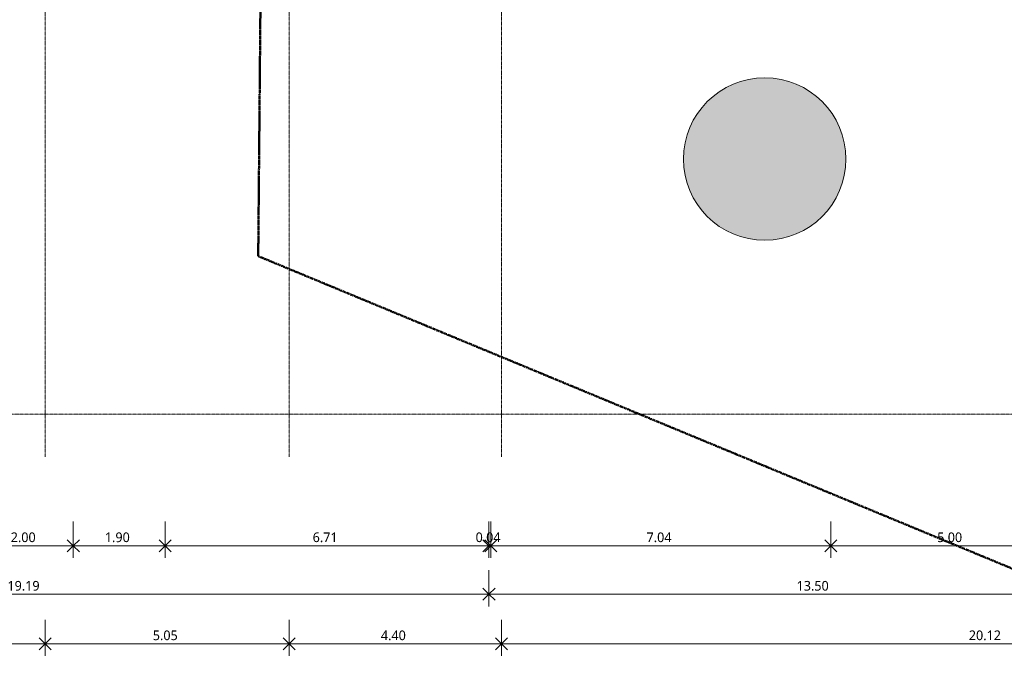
# Model space of a CAD drawing. Header units: millimetres. Extents: x -64334 to 32356, y -11421 to 53741.
# Tile 2 of 71: x -44270 to -23874, y -11421 to 1809. Entities that reach past the tile are written whole.
import ezdxf

# ---------------------------------------------------------------- set-up
doc = ezdxf.new("R2010")
doc.units = ezdxf.units.MM
doc.linetypes.add('Double tiret', pattern=[42.8625, 15.875, -4.7625, 6.35, -4.7625, 6.35, -4.7625])
doc.linetypes.add('Ligne de quadrillage', pattern=[22.225, 12.7, -3.175, 3.175, -3.175])
for name, color, linetype, lineweight in [('A-ANNO-DIMS', 211, 'Continuous', 9), ('A-ANNO-DIMS-100', 211, 'Continuous', 9), ('A-FLOR', 192, 'Continuous', 9), ('A-FLOR-PATT', 8, 'Continuous', 9), ('C-PROP-LINE', 91, 'Double tiret', 25), ('S-GRID', 1, 'Continuous', 9)]:
    doc.layers.add(name, color=color, linetype=linetype, lineweight=lineweight)
doc.styles.add('Trebuchet MS_B', font='txt', dxfattribs={"height": 200})
doc.dimstyles.new('Cotes_linéaires_rouge_2mm', dxfattribs={"dimscale": 304.8, "dimtxt": 206.190181, "dimasz": 0.410105, "dimexe": 0.82021, "dimexo": 0.0625, "dimgap": 0.065617, "dimtad": 1, "dimlfac": 0.001, "dimrnd": 0.01, "dimzin": 0, "dimdsep": 46, "dimtxsty": 'Trebuchet MS_B', "dimblk1": 'OPEN30', "dimblk2": 'OPEN30', "dimsah": 1, "dimcen": 0.09, "dimdle": 0.82021, "dimazin": 0, "dimtfac": 1, "dimtdec": 4, "dimtix": 1, "dimtmove": 0, "dimatfit": 3, "dimfxl": 1.64042, "dimfxlon": 1, "dimtvp": 1, "dimtolj": 1, "dimtzin": 0, "dimarcsym": 2})

# ---------------------------------------------------------------- blocks, each defined once
blk = doc.blocks.new('Family - ___-384955-Niveau 00')
at = {"layer": 'C-PROP-LINE', "color": 10, "lineweight": 50}
for p, q in [((11421, -19228), (3090, -39329)), ((3090, -39329), (-14709, -39171))]:
    blk.add_line(p, q, dxfattribs=at)
blk = doc.blocks.new('DIMBLOCK45-Niveau 00')
at = {"layer": 'A-ANNO-DIMS-100'}
for p, q in [((-53540, -10621), (-53540, -11371)), ((-53540, -11121), (-53540, -10621)), ((-43740, -10621), (-43740, -11371)), ((-43740, -11121), (-43740, -10621)), ((-53790, -11121), (-43740, -11121))]:
    blk.add_line(p, q, dxfattribs=at)
at = {"layer": 'A-ANNO-DIMS-100', "lineweight": 25}
for p, q in [((-53540, -11121), (-53415, -10996)), ((-43740, -11121), (-43865, -10996)), ((-43740, -11121), (-43615, -10996)), ((-53540, -11121), (-53415, -11246)), ((-43740, -11121), (-43865, -11246)), ((-43740, -11121), (-43615, -11246))]:
    blk.add_line(p, q, dxfattribs=at)
at = {"layer": 'A-ANNO-DIMS-100', "color": 0, "insert": (-48938, -10845), "char_height": 200, "width": 712.93, "attachment_point": 1, "line_spacing_factor": 1.048425, "style": 'Trebuchet MS_B'}
blk.add_mtext('9.80', dxfattribs=at)
blk = doc.blocks.new('_Open30')
at = {"color": 0, "linetype": 'ByBlock', "lineweight": -2}
for p, q in [((-1, 0.27), (0, 0)), ((0, 0), (-1, -0.27)), ((0, 0), (-1, 0))]:
    blk.add_line(p, q, dxfattribs=at)
blk = doc.blocks.new('DIMBLOCK46-Niveau 00')
at = {"layer": 'A-ANNO-DIMS-100'}
for p, q in [((-43740, -10621), (-43740, -11371)), ((-43740, -11121), (-43740, -10621)), ((-38690, -10621), (-38690, -11371)), ((-38690, -11121), (-38690, -10621)), ((-43740, -11121), (-38690, -11121))]:
    blk.add_line(p, q, dxfattribs=at)
at = {"layer": 'A-ANNO-DIMS-100', "lineweight": 25}
for p, q in [((-43740, -11121), (-43865, -10996)), ((-43740, -11121), (-43615, -10996)), ((-38690, -11121), (-38815, -10996)), ((-38690, -11121), (-38565, -10996)), ((-43740, -11121), (-43865, -11246)), ((-43740, -11121), (-43615, -11246)), ((-38690, -11121), (-38815, -11246)), ((-38690, -11121), (-38565, -11246))]:
    blk.add_line(p, q, dxfattribs=at)
at = {"layer": 'A-ANNO-DIMS-100', "color": 0, "insert": (-41513, -10845), "char_height": 200, "width": 712.93, "attachment_point": 1, "line_spacing_factor": 1.048425, "style": 'Trebuchet MS_B'}
blk.add_mtext('5.05', dxfattribs=at)
blk = doc.blocks.new('DIMBLOCK47-Niveau 00')
at = {"layer": 'A-ANNO-DIMS-100'}
for p, q in [((-38690, -10621), (-38690, -11371)), ((-38690, -11121), (-38690, -10621)), ((-34290, -10621), (-34290, -11371)), ((-34290, -11121), (-34290, -10621)), ((-38690, -11121), (-34290, -11121))]:
    blk.add_line(p, q, dxfattribs=at)
at = {"layer": 'A-ANNO-DIMS-100', "lineweight": 25}
for p, q in [((-38690, -11121), (-38815, -10996)), ((-38690, -11121), (-38565, -10996)), ((-34290, -11121), (-34415, -10996)), ((-34290, -11121), (-34165, -10996)), ((-38690, -11121), (-38815, -11246)), ((-38690, -11121), (-38565, -11246)), ((-34290, -11121), (-34415, -11246)), ((-34290, -11121), (-34165, -11246))]:
    blk.add_line(p, q, dxfattribs=at)
at = {"layer": 'A-ANNO-DIMS-100', "color": 0, "insert": (-36788, -10845), "char_height": 200, "width": 712.93, "attachment_point": 1, "line_spacing_factor": 1.048425, "style": 'Trebuchet MS_B'}
blk.add_mtext('4.40', dxfattribs=at)
blk = doc.blocks.new('DIMBLOCK48-Niveau 00')
at = {"layer": 'A-ANNO-DIMS-100'}
for p, q in [((-34290, -10621), (-34290, -11371)), ((-34290, -11121), (-34290, -10621)), ((-14169, -10621), (-14169, -11371)), ((-14169, -11121), (-14169, -10621)), ((-34290, -11121), (-14169, -11121))]:
    blk.add_line(p, q, dxfattribs=at)
at = {"layer": 'A-ANNO-DIMS-100', "lineweight": 25}
for p, q in [((-34290, -11121), (-34415, -10996)), ((-34290, -11121), (-34165, -10996)), ((-14169, -11121), (-14294, -10996)), ((-14169, -11121), (-14044, -10996)), ((-34290, -11121), (-34415, -11246)), ((-34290, -11121), (-34165, -11246)), ((-14169, -11121), (-14294, -11246)), ((-14169, -11121), (-14044, -11246))]:
    blk.add_line(p, q, dxfattribs=at)
at = {"layer": 'A-ANNO-DIMS-100', "color": 0, "insert": (-24609, -10845), "char_height": 200, "width": 910.03, "attachment_point": 1, "line_spacing_factor": 1.048425, "style": 'Trebuchet MS_B'}
blk.add_mtext('20.12', dxfattribs=at)
blk = doc.blocks.new('DIMBLOCK57-Niveau 00')
at = {"layer": 'A-ANNO-DIMS-100'}
for p, q in [((-53741, -9595), (-53741, -10345)), ((-53741, -10095), (-53741, -9595)), ((-34549, -9595), (-34549, -10345)), ((-34549, -10095), (-34549, -9595)), ((-53991, -10095), (-34549, -10095))]:
    blk.add_line(p, q, dxfattribs=at)
at = {"layer": 'A-ANNO-DIMS-100', "lineweight": 25}
for p, q in [((-53741, -10095), (-53616, -9970)), ((-34549, -10095), (-34674, -9970)), ((-34549, -10095), (-34424, -9970)), ((-53741, -10095), (-53616, -10220)), ((-34549, -10095), (-34674, -10220)), ((-34549, -10095), (-34424, -10220))]:
    blk.add_line(p, q, dxfattribs=at)
at = {"layer": 'A-ANNO-DIMS-100', "color": 0, "insert": (-44524, -9819), "char_height": 200, "width": 910.03, "attachment_point": 1, "line_spacing_factor": 1.048425, "style": 'Trebuchet MS_B'}
blk.add_mtext('19.19', dxfattribs=at)
blk = doc.blocks.new('DIMBLOCK58-Niveau 00')
at = {"layer": 'A-ANNO-DIMS-100'}
for p, q in [((-34549, -9595), (-34549, -10345)), ((-34549, -10095), (-34549, -9595)), ((-21046, -9595), (-21046, -10345)), ((-21046, -10095), (-21046, -9595)), ((-34549, -10095), (-21046, -10095))]:
    blk.add_line(p, q, dxfattribs=at)
at = {"layer": 'A-ANNO-DIMS-100', "lineweight": 25}
for p, q in [((-34549, -10095), (-34674, -9970)), ((-34549, -10095), (-34424, -9970)), ((-21046, -10095), (-21171, -9970)), ((-21046, -10095), (-20921, -9970)), ((-34549, -10095), (-34674, -10220)), ((-34549, -10095), (-34424, -10220)), ((-21046, -10095), (-21171, -10220)), ((-21046, -10095), (-20921, -10220))]:
    blk.add_line(p, q, dxfattribs=at)
at = {"layer": 'A-ANNO-DIMS-100', "color": 0, "insert": (-28177, -9819), "char_height": 200, "width": 910.03, "attachment_point": 1, "line_spacing_factor": 1.048425, "style": 'Trebuchet MS_B'}
blk.add_mtext('13.50', dxfattribs=at)
blk = doc.blocks.new('DIMBLOCK91-Niveau 00')
at = {"layer": 'A-ANNO-DIMS-100'}
for p, q in [((-45159, -8589), (-45159, -9339)), ((-45159, -9089), (-45159, -8589)), ((-43159, -8589), (-43159, -9339)), ((-43159, -9089), (-43159, -8589)), ((-45159, -9089), (-43159, -9089))]:
    blk.add_line(p, q, dxfattribs=at)
at = {"layer": 'A-ANNO-DIMS-100', "lineweight": 25}
for p, q in [((-45159, -9089), (-45284, -8964)), ((-45159, -9089), (-45034, -8964)), ((-43159, -9089), (-43284, -8964)), ((-43159, -9089), (-43034, -8964)), ((-45159, -9089), (-45284, -9214)), ((-45159, -9089), (-45034, -9214)), ((-43159, -9089), (-43284, -9214)), ((-43159, -9089), (-43034, -9214))]:
    blk.add_line(p, q, dxfattribs=at)
at = {"layer": 'A-ANNO-DIMS-100', "color": 0, "insert": (-44456, -8814), "char_height": 200, "width": 712.93, "attachment_point": 1, "line_spacing_factor": 1.048425, "style": 'Trebuchet MS_B'}
blk.add_mtext('2.00', dxfattribs=at)
blk = doc.blocks.new('DIMBLOCK92-Niveau 00')
at = {"layer": 'A-ANNO-DIMS-100'}
for p, q in [((-43159, -8589), (-43159, -9339)), ((-43159, -9089), (-43159, -8589)), ((-41259, -8589), (-41259, -9339)), ((-41259, -9089), (-41259, -8589)), ((-43159, -9089), (-41259, -9089))]:
    blk.add_line(p, q, dxfattribs=at)
at = {"layer": 'A-ANNO-DIMS-100', "lineweight": 25}
for p, q in [((-43159, -9089), (-43284, -8964)), ((-43159, -9089), (-43034, -8964)), ((-41259, -9089), (-41384, -8964)), ((-41259, -9089), (-41134, -8964)), ((-43159, -9089), (-43284, -9214)), ((-43159, -9089), (-43034, -9214)), ((-41259, -9089), (-41384, -9214)), ((-41259, -9089), (-41134, -9214))]:
    blk.add_line(p, q, dxfattribs=at)
at = {"layer": 'A-ANNO-DIMS-100', "color": 0, "insert": (-42506, -8814), "char_height": 200, "width": 712.93, "attachment_point": 1, "line_spacing_factor": 1.048425, "style": 'Trebuchet MS_B'}
blk.add_mtext('1.90', dxfattribs=at)
blk = doc.blocks.new('DIMBLOCK93-Niveau 00')
at = {"layer": 'A-ANNO-DIMS-100'}
for p, q in [((-41259, -8589), (-41259, -9339)), ((-41259, -9089), (-41259, -8589)), ((-34549, -8589), (-34549, -9339)), ((-34549, -9089), (-34549, -8589)), ((-41259, -9089), (-34549, -9089))]:
    blk.add_line(p, q, dxfattribs=at)
at = {"layer": 'A-ANNO-DIMS-100', "lineweight": 25}
for p, q in [((-41259, -9089), (-41384, -8964)), ((-41259, -9089), (-41134, -8964)), ((-34549, -9089), (-34674, -8964)), ((-41259, -9089), (-41384, -9214)), ((-41259, -9089), (-41134, -9214)), ((-34549, -9089), (-34674, -9214))]:
    blk.add_line(p, q, dxfattribs=at)
at = {"layer": 'A-ANNO-DIMS-100', "color": 0, "insert": (-38201, -8814), "char_height": 200, "width": 712.93, "attachment_point": 1, "line_spacing_factor": 1.048425, "style": 'Trebuchet MS_B'}
blk.add_mtext('6.71', dxfattribs=at)
blk = doc.blocks.new('DIMBLOCK94-Niveau 00')
at = {"layer": 'A-ANNO-DIMS-100'}
for p, q in [((-34549, -8589), (-34549, -9339)), ((-34549, -9089), (-34549, -8589)), ((-34509, -8589), (-34509, -9339)), ((-34509, -9089), (-34509, -8589)), ((-34549, -9089), (-34509, -9089))]:
    blk.add_line(p, q, dxfattribs=at)
at = {"layer": 'A-ANNO-DIMS-100', "lineweight": 25}
for p, q in [((-34549, -9089), (-34674, -8964)), ((-34509, -9089), (-34384, -8964)), ((-34549, -9089), (-34674, -9214)), ((-34509, -9089), (-34384, -9214))]:
    blk.add_line(p, q, dxfattribs=at)
at = {"layer": 'A-ANNO-DIMS-100', "color": 0, "insert": (-34826, -8814), "char_height": 200, "width": 712.93, "attachment_point": 1, "line_spacing_factor": 1.048425, "style": 'Trebuchet MS_B'}
blk.add_mtext('0.04', dxfattribs=at)
blk = doc.blocks.new('DIMBLOCK95-Niveau 00')
at = {"layer": 'A-ANNO-DIMS-100'}
for p, q in [((-34509, -8589), (-34509, -9339)), ((-34509, -9089), (-34509, -8589)), ((-27467, -8589), (-27467, -9339)), ((-27467, -9089), (-27467, -8589)), ((-34509, -9089), (-27467, -9089))]:
    blk.add_line(p, q, dxfattribs=at)
at = {"layer": 'A-ANNO-DIMS-100', "lineweight": 25}
for p, q in [((-34509, -9089), (-34634, -8964)), ((-34509, -9089), (-34384, -8964)), ((-27467, -9089), (-27592, -8964)), ((-27467, -9089), (-27342, -8964)), ((-34509, -9089), (-34634, -9214)), ((-34509, -9089), (-34384, -9214)), ((-27467, -9089), (-27592, -9214)), ((-27467, -9089), (-27342, -9214))]:
    blk.add_line(p, q, dxfattribs=at)
at = {"layer": 'A-ANNO-DIMS-100', "color": 0, "insert": (-31285, -8814), "char_height": 200, "width": 712.93, "attachment_point": 1, "line_spacing_factor": 1.048425, "style": 'Trebuchet MS_B'}
blk.add_mtext('7.04', dxfattribs=at)
blk = doc.blocks.new('DIMBLOCK96-Niveau 00')
at = {"layer": 'A-ANNO-DIMS-100'}
for p, q in [((-27467, -8589), (-27467, -9339)), ((-27467, -9089), (-27467, -8589)), ((-22467, -8589), (-22467, -9339)), ((-22467, -9089), (-22467, -8589)), ((-27467, -9089), (-22467, -9089))]:
    blk.add_line(p, q, dxfattribs=at)
at = {"layer": 'A-ANNO-DIMS-100', "lineweight": 25}
for p, q in [((-27467, -9089), (-27592, -8964)), ((-27467, -9089), (-27342, -8964)), ((-22467, -9089), (-22592, -8964)), ((-22467, -9089), (-22342, -8964)), ((-27467, -9089), (-27592, -9214)), ((-27467, -9089), (-27342, -9214)), ((-22467, -9089), (-22592, -9214)), ((-22467, -9089), (-22342, -9214))]:
    blk.add_line(p, q, dxfattribs=at)
at = {"layer": 'A-ANNO-DIMS-100', "color": 0, "insert": (-25264, -8814), "char_height": 200, "width": 712.93, "attachment_point": 1, "line_spacing_factor": 1.048425, "style": 'Trebuchet MS_B'}
blk.add_mtext('5.00', dxfattribs=at)

msp = doc.modelspace()

# ---------------------------------------------------------------- hatches: boundary and pattern name
at = {"layer": 'A-FLOR-PATT'}
msp.add_hatch(color=256, dxfattribs=at).paths.add_polyline_path([(-28837.072, -2760.053), (-28694.425, -2753.993), (-28552.805, -2735.858), (-28413.233, -2705.778), (-28276.715, -2663.97), (-28144.235, -2610.735), (-28016.746, -2546.456), (-27895.168, -2471.598), (-27780.377, -2386.698), (-27673.198, -2292.37), (-27574.406, -2189.292), (-27484.711, -2078.207), (-27404.76, -1959.915), (-27335.129, -1835.27), (-27276.319, -1705.168), (-27228.755, -1570.547), (-27192.778, -1432.378), (-27168.649, -1291.656), (-27156.541, -1149.394), (-27156.541, -1006.618), (-27168.649, -864.356), (-27192.778, -723.633), (-27228.755, -585.464), (-27276.319, -450.843), (-27335.129, -320.742), (-27404.76, -196.096), (-27484.711, -77.805), (-27574.406, 33.28), (-27673.198, 136.359), (-27780.377, 230.687), (-27895.168, 315.587), (-28016.746, 390.445), (-28144.235, 454.724), (-28276.715, 507.959), (-28413.233, 549.767), (-28552.805, 579.847), (-28694.425, 597.982), (-28837.072, 604.041), (-28979.72, 597.982), (-29121.339, 579.847), (-29260.911, 549.767), (-29397.429, 507.959), (-29529.909, 454.724), (-29657.398, 390.445), (-29778.976, 315.587), (-29893.768, 230.687), (-30000.946, 136.359), (-30099.738, 33.28), (-30189.433, -77.805), (-30269.384, -196.096), (-30339.015, -320.742), (-30397.825, -450.843), (-30445.39, -585.464), (-30481.366, -723.633), (-30505.495, -864.356), (-30517.604, -1006.618), (-30517.604, -1149.394), (-30505.495, -1291.656), (-30481.366, -1432.378), (-30445.39, -1570.547), (-30397.825, -1705.168), (-30339.015, -1835.27), (-30269.384, -1959.915), (-30189.433, -2078.207), (-30099.738, -2189.292), (-30000.946, -2292.37), (-29893.768, -2386.698), (-29778.976, -2471.598), (-29657.398, -2546.456), (-29529.909, -2610.735), (-29397.429, -2663.97), (-29260.911, -2705.778), (-29121.339, -2735.858), (-28979.72, -2753.993)])

# ---------------------------------------------------------------- linework, layer by layer
at = {"layer": 'A-FLOR'}
for start, end in [(90, 270), (270, 90)]:
    msp.add_arc((-28837.072, -1078.006), 1682.047, start, end, dxfattribs=at)
at = {"layer": 'S-GRID', "linetype": 'Ligne de quadrillage', "lineweight": 18}
for p, q in [((-43740.491, -7247.936), (-43740.491, 51986.924)), ((-38690.491, -7247.936), (-38690.491, 51986.924)), ((-34290.491, -7247.936), (-34290.491, 51986.924)), ((-63034.151, -6364.063), (31922.827, -6364.063))]:
    msp.add_line(p, q, dxfattribs=at)

# ---------------------------------------------------------------- block references
at = {"layer": 'C-PROP-LINE', "color": 10, "lineweight": 50, "rotation": 270.0000000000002}
msp.add_blockref('Family - ___-384955-Niveau 00', (0, 0), dxfattribs=at)

# ---------------------------------------------------------------- dimensions: what is measured, and where the dimension line sits
at = {"layer": 'A-ANNO-DIMS'}
for base, p1, p2, override, picture, middle in [((-43159.054, -9089.47), (-45159.054, -8589.47), (-43159.054, -8589.47), {"dimpost": '<>', "dimfxl": 2000}, 'DIMBLOCK91-Niveau 00', (-44159.054, -8965.699)), ((-41259.054, -9089.47), (-43159.054, -8589.47), (-41259.054, -8589.47), {"dimpost": '<>', "dimfxl": 1900}, 'DIMBLOCK92-Niveau 00', (-42209.054, -8965.699)), ((-34549.054, -9089.47), (-41259.054, -8589.47), (-34549.054, -8589.47), {"dimpost": '<>', "dimfxl": 6710}, 'DIMBLOCK93-Niveau 00', (-37904.054, -8965.497)), ((-27466.928, -9089.47), (-34509.054, -8589.47), (-27466.928, -8589.47), {"dimpost": '<>', "dimfxl": 7042.126368}, 'DIMBLOCK95-Niveau 00', (-30987.991, -8965.699)), ((-22466.928, -9089.47), (-27466.928, -8589.47), (-22466.928, -8589.47), {"dimpost": '<>', "dimfxl": 5000}, 'DIMBLOCK96-Niveau 00', (-24966.928, -8965.699))]:
    dim = msp.add_linear_dim(base=base, p1=p1, p2=p2, dimstyle='Cotes_linéaires_rouge_2mm', override=override, dxfattribs=at)
    dim.commit()
    dim.dimension.update_dxf_attribs({"geometry": picture, "text_midpoint": middle})
for base, p1, p2, override, picture, middle in [((-34509.054, -9089.47), (-34549.054, -8589.47), (-34509.054, -8589.47), {"dimpost": '<>', "dimfxl": 40}, 'DIMBLOCK94-Niveau 00', (-34529.054, -8965.699)), ((-34549.054, -10095.021), (-53741.152, -9595.021), (-34549.054, -9595.021), {"dimpost": '<>', "dimfxl": 19192.098017}, 'DIMBLOCK57-Niveau 00', (-44145.103, -9971.25)), ((-21046.253, -10095.021), (-34549.054, -9595.021), (-21046.253, -9595.021), {"dimpost": '<>', "dimfxl": 13502.801237}, 'DIMBLOCK58-Niveau 00', (-27797.654, -9971.25)), ((-43740.491, -11121.022), (-53540.491, -10621.022), (-43740.491, -10621.022), {"dimpost": '<>', "dimfxl": 9800}, 'DIMBLOCK45-Niveau 00', (-48640.491, -10997.251)), ((-38690.491, -11121.022), (-43740.491, -10621.022), (-38690.491, -10621.022), {"dimpost": '<>', "dimfxl": 5050}, 'DIMBLOCK46-Niveau 00', (-41215.491, -10997.251)), ((-34290.491, -11121.022), (-38690.491, -10621.022), (-34290.491, -10621.022), {"dimpost": '<>', "dimfxl": 4400}, 'DIMBLOCK47-Niveau 00', (-36490.491, -10997.251)), ((-14169.115, -11121.022), (-34290.491, -10621.022), (-14169.115, -10621.022), {"dimpost": '<>', "dimfxl": 20121.376066}, 'DIMBLOCK48-Niveau 00', (-24229.803, -10997.251))]:
    dim = msp.add_linear_dim(base=base, p1=p1, p2=p2, angle=0, dimstyle='Cotes_linéaires_rouge_2mm', override=override, dxfattribs=at)
    dim.commit()
    dim.dimension.update_dxf_attribs({"geometry": picture, "text_midpoint": middle})

doc.saveas('drawing.dxf')
